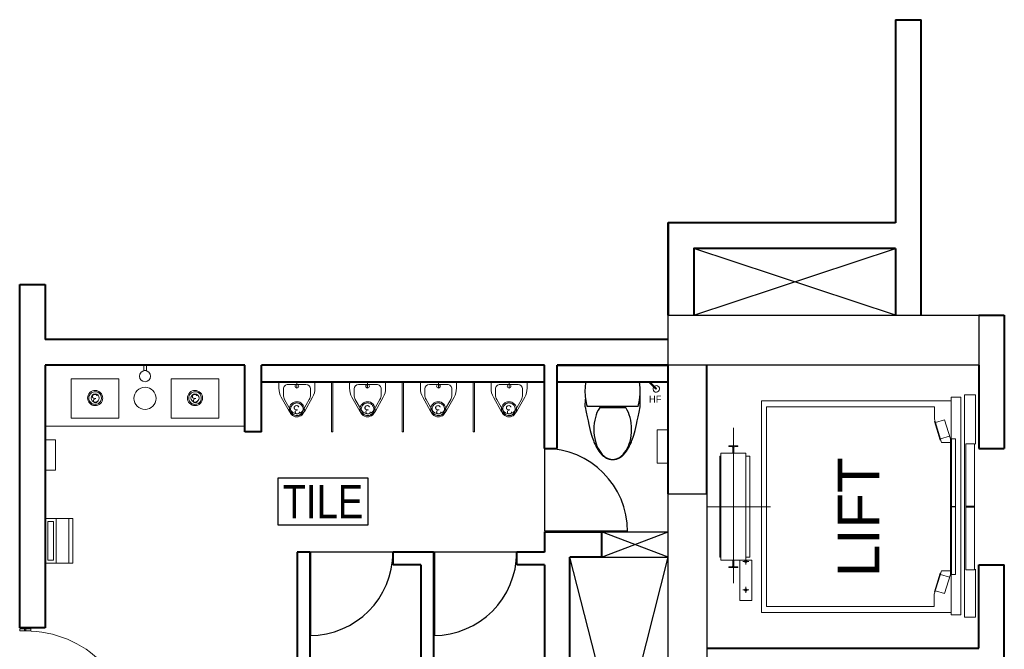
# Model space of a CAD drawing. Header units: inches. Extents: x 371717 to 373017, y 1317902 to 1318657.
# Tile 7 of 10: x 372168 to 372488, y 1318453 to 1318657. Entities that reach past the tile are written whole.
import ezdxf

# ---------------------------------------------------------------- set-up
doc = ezdxf.new("R2010")
doc.units = ezdxf.units.IN
doc.header["$LTSCALE"] = 35
doc.header["$MEASUREMENT"] = 0
for name, color, linetype in [('A-COLS', 4, 'Continuous'), ('A-DOOR', 7, 'Continuous'), ('A-FIXT', 1, 'Continuous'), ('A-HATCH', 8, 'Continuous'), ('A-SHAFT', 1, 'Continuous'), ('A-TEXT-600', 7, 'Continuous'), ('I-Flor-Text', 200, 'Continuous')]:
    doc.layers.add(name, color=color, linetype=linetype)
for name, color, linetype, lineweight in [('A-LIFT', 154, 'Continuous', 9), ('A-WALL', 7, 'Continuous', 40), ('ACCES', 230, 'Continuous', 20), ('I-CEIL-light', 150, 'Continuous', 0), ('I-Door', 30, 'Continuous', 15), ('I-Furn-Modl', 1, 'Continuous', 5), ('I-Graphics', 62, 'Continuous', 15), ('P-Fixt', 6, 'Continuous', 15), ('SANITARY-FIXTURE', 6, 'Continuous', 18)]:
    doc.layers.add(name, color=color, linetype=linetype, lineweight=lineweight)
doc.styles.add('AR350', font='arial.ttf', dxfattribs={"width": 0.9})
doc.styles.add('Style-Arial', font='arial.ttf')

# ---------------------------------------------------------------- blocks, each defined once
blk = doc.blocks.new('DOOR')
for p, q in [((-0.0099999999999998, 0), (-0.0099999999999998, 0.9999499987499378)), ((0, 0), (0, 1))]:
    blk.add_line(p, q)
blk.add_arc((0, 0), 1, 90, 180)
blk = doc.blocks.new('SD')
at = {"layer": 'I-Graphics', "elevation": -2.386529e-10}
blk.add_lwpolyline([(23809118.34124341, -485641.6898942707), (23809118.34124341, -485616.6898942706), (23809068.34124341, -485616.6898942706), (23809068.34124341, -485641.6898942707)], close=True, dxfattribs=at)
at = {"layer": 'I-Graphics'}
blk.add_circle((23809168.34124341, -485629.1898942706), 50, dxfattribs=at)
blk = doc.blocks.new('A$C57E23FEF')
at = {"layer": 'P-Fixt'}
for p, q in [((165.8397434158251, 303.8608960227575), (41.17680237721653, 233.1807829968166)), ((145.7769436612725, 273.8057829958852), (49.19149918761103, 219.0447603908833)), ((239.6877864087, 284.3756699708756), (185.8504276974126, 284.3756699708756)), ((292.500286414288, 325.0006699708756), (245.9867114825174, 325.0006699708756)), ((304.6877864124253, 312.8131699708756), (304.6877864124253, 12.1881699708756)), ((280.3127864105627, 81.2506699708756), (280.3127864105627, 243.7506699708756)), ((165.8397434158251, 21.1404439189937), (41.17680237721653, 91.82055694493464)), ((145.7769436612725, 51.19555694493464), (49.19149918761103, 105.9565795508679)), ((304.6877864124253, 162.5006699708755), (247.8127864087, 162.5006699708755)), ((239.6877864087, 40.6256699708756), (185.8504276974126, 40.62566996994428)), ((292.500286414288, 0.0006699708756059), (245.9867114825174, 0.0006699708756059))]:
    blk.add_line(p, q, dxfattribs=at)
blk.add_circle((264.0627864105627, 162.5006699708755), 16.25, dxfattribs=at)
for centre, radius, start, end in [((185.8504276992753, 203.1256699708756), 81.25, 90.00000000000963, 119.5519238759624), ((245.9867114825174, 162.5006699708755), 162.5, 90.0000000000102, 119.5519238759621), ((239.6877864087, 243.7506699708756), 40.625, 6.0119e-12, 90.0000000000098), ((292.5002864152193, 312.8131699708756), 12.1875, 1.01593e-11, 90.00000000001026), ((81.25028641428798, 162.5006699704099), 81.25, 119.5519238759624, 240.448076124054), ((81.25028641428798, 162.5006699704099), 65, 119.5519238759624, 240.448076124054), ((185.8504276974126, 121.8756699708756), 81.25, 240.448076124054, 270.00000000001), ((245.9867114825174, 162.5006699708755), 162.5, 240.448076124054, 270.00000000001), ((239.6877864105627, 81.2506699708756), 40.625, 270.0000000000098, 5.9101e-12), ((292.5002864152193, 12.18816997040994), 12.1875, 270.0000000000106, 1.01593e-11)]:
    blk.add_arc(centre, radius, start, end, dxfattribs=at)
blk = doc.blocks.new('P-LEV-3$0$P-WCEUR1')
at = {"color": 0, "linetype": 'ByBlock'}
for p, q in [((1.000000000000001, 9.8125), (0.9999999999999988, -9.8125)), ((10.102504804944, 10.051879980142), (5.861767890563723, 10.02653919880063)), ((10, 9.312499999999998), (10, -9.3125)), ((10.411715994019, -4.745107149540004), (10.411715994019, 4.745107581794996))]:
    blk.add_line(p, q, dxfattribs=at)
for points in [[(10, 9.312499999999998), (7.736958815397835, 9.819166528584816), (5.543394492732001, 10.06174731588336), (3.230066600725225, 10.06174731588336), (1.000000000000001, 9.8125)], [(10.10250480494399, -10.051879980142), (12.038029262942, -9.646108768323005), (13.739694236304, -9.287166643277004), (15.231183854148, -8.967937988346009), (16.53618224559, -8.681307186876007), (17.678373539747, -8.420158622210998), (18.681441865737, -8.177376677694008), (19.569071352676, -7.945845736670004), (20.364946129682, -7.718450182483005), (20.364946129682, -7.718450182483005), (21.089562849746, -7.489581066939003), (21.750668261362, -7.259656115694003), (22.352821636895, -7.030599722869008), (22.900582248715, -6.804336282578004), (23.398509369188, -6.582790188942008), (23.851162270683, -6.367885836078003), (24.263100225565, -6.161547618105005), (24.638882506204, -5.965699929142), (24.638882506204, -5.965699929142), (24.982995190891, -5.781400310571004), (25.299631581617, -5.606238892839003), (25.59291178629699, -5.436938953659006), (25.86695591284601, -5.270223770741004), (26.125884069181, -5.102816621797), (26.37381636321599, -4.93144078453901), (26.614872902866, -4.752819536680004), (26.853173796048, -4.563676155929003), (26.853173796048, -4.563676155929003), (27.09172082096, -4.361339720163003), (27.329042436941, -4.145562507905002), (27.56254877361, -3.916702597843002), (27.789649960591, -3.675118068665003), (28.00775612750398, -3.421166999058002), (28.214277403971, -3.155207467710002), (28.406623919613, -2.877597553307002), (28.582205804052, -2.588695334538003), (28.582205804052, -2.588695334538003), (28.738804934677, -2.289027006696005), (28.87569017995, -1.979791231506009), (28.992502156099, -1.662354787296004), (29.088881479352, -1.338084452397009), (29.16446876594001, -1.008347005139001), (29.21890463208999, -0.6745092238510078), (29.251829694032, -0.3379378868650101), (29.262884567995, 2.274909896e-07), (29.262884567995, 2.274909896e-07), (29.25182966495, 0.3379383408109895), (29.21890457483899, 0.6745096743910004), (29.16446868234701, 1.008347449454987), (29.088881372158, 1.338084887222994), (28.992502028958, 1.662355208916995), (28.875690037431, 1.979791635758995), (28.738804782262, 2.289027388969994), (28.582205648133, 2.588695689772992), (28.582205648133, 2.588695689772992), (28.40662376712, 2.877597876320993), (28.214277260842, 3.155207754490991), (28.007755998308, 3.421167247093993), (27.789649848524, 3.675118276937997), (27.562548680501, 3.916702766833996), (27.32904236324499, 4.145562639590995), (27.091720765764, 4.361339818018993), (26.853173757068, 4.563676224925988), (26.853173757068, 4.563676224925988), (26.614872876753, 4.752819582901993), (26.373816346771, 4.931440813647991), (26.12588405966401, 5.102816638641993), (25.866955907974, 5.270223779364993), (25.592911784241, 5.436938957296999), (25.29963158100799, 5.606238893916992), (24.982995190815, 5.781400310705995), (24.638882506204, 5.965699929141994), (24.638882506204, 5.965699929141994), (24.263100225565, 6.161547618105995), (23.851162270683, 6.367885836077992), (23.398509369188, 6.582790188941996), (22.900582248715, 6.804336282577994), (22.352821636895, 7.030599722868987), (21.750668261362, 7.259656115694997), (21.089562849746, 7.489581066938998), (20.364946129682, 7.718450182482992), (20.364946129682, 7.718450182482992), (19.569071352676, 7.945845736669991), (18.681441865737, 8.177376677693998), (17.678373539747, 8.420158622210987), (16.53618224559, 8.681307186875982), (15.231183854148, 8.967937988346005), (13.739694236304, 9.287166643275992), (12.038029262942, 9.646108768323), (10.102504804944, 10.051879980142)], [(10.10250480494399, -10.051879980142), (7.333291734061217, -9.880597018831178)]]:
    blk.add_lwpolyline(points, dxfattribs=at)
for points in [[(29.24999999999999, 2.161269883e-07, 0.1468554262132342), (28.517900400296, 2.438829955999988, 0.1071476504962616), (26.046929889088, 4.854407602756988, 0.076697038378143), (22.683016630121, 6.306432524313, 0.0636842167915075), (18.31403458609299, 6.865168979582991, 0.0636842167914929), (13.945052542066, 6.306432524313, 0.0766970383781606), (10.581139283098, 4.854407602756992, 0.0061810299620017), (10.411715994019, 4.745107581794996)], [(10.411715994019, -4.745107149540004, 0.0061810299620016), (10.581139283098, -4.854407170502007, 0.0766970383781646), (13.945052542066, -6.306432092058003, 0.0636842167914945), (18.31403458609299, -6.865168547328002, 0.0636842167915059), (22.683016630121, -6.306432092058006, 0.076697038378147), (26.046929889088, -4.854407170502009, 0.1071476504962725), (28.517900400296, -2.438829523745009, 0.1468554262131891), (29.24999999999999, 2.161269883e-07)]]:
    blk.add_lwpolyline(points, format="xyb", dxfattribs=at)
for radius, start, end in [(20.59268564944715, 260.5376777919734, 277.7399463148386), (20.59268564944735, 277.739946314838, 285.8219824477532)]:
    blk.add_arc((4.385416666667, 10.5), radius, start, end, dxfattribs=at)
blk = doc.blocks.new('D3 - LAM')
h = blk.add_hatch()
h.set_pattern_fill('ANSI31', color=256, scale=100, style=0)
h.set_pattern_definition([(45, (67656.76132512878, 125934.1515824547), (-8.838834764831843, 8.838834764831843), [])])
h.paths.add_polyline_path([(67766.98809023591, 126416.6872994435), (67729.94494428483, 126422.3054358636), (67656.76132512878, 125939.7697188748), (67693.80447107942, 125934.1515824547)])
for p, q in [((67620.16951555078, 125698.5018603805, 2.36761512e-08), (67766.5367538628, 126663.5732943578, 2.36761512e-08)), ((67657.2126615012, 125692.8837239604, 2.36761512e-08), (67803.57989981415, 126657.9551579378, 2.36761512e-08)), ((67766.5367538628, 126663.5732943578, 2.36761512e-08), (67803.57989981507, 126657.9551579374, 2.36761512e-08)), ((67692.39909980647, 126606.420021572, 2.36761512e-08), (67674.22435348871, 126486.5849499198, 2.36761512e-08)), ((67690.86403007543, 126484.0612988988, 2.36761512e-08), (67709.03877639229, 126603.8963705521, 2.36761512e-08)), ((67750.36493800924, 126607.6010779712, 2.36761512e-08), (67720.26542964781, 126612.1661099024, 2.36761512e-08)), ((67722.78908066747, 126628.8057864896, 2.36761512e-08), (67752.88858902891, 126624.2407545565, 2.36761512e-08)), ((67747.59940554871, 126608.0205115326, 2.36761512e-08), (67750.12305656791, 126624.6601881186, 2.36761512e-08)), ((67802.42820507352, 126599.7049198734, 2.36761512e-08), (67832.52771343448, 126595.13988794, 2.36761512e-08)), ((67835.05136445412, 126611.7795645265, 2.36761512e-08), (67804.95185609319, 126616.3445964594, 2.36761512e-08)), ((67805.19373753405, 126599.285486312, 2.36761512e-08), (67807.71738855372, 126615.925162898, 2.36761512e-08)), ((67822.622706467, 126464.0781630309, 2.36761512e-08), (67840.79745278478, 126583.9132346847, 2.36761512e-08)), ((67857.43712937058, 126581.3895836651, 2.36761512e-08), (67839.26238305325, 126461.5545120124, 2.36761512e-08)), ((67690.86403007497, 126484.0612988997, 2.36761512e-08), (67674.22435348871, 126486.5849499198, 2.36761512e-08)), ((67766.98809023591, 126416.6872994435, 2.36761512e-08), (67729.94494428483, 126422.3054358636, 2.36761512e-08)), ((67822.622706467, 126464.0781630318, 2.36761512e-08), (67839.26238305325, 126461.5545120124, 2.36761512e-08)), ((67693.80447107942, 125934.1515824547, 2.36761512e-08), (67656.76132512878, 125939.7697188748, 2.36761512e-08)), ((67589.86372985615, 125738.1882772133, 2.36761512e-08), (67589.86372985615, 125638.188277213, 2.36761512e-08)), ((67619.86372985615, 125713.188277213, 2.36761512e-08), (67619.86372985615, 125675.1882772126, 2.36761512e-08)), ((67620.16951555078, 125698.5018603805, 2.36761512e-08), (67657.2126615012, 125692.8837239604, 2.36761512e-08)), ((68639.86372985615, 125738.1882772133, 2.36761512e-08), (68639.86372985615, 125638.188277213, 2.36761512e-08))]:
    blk.add_line(p, q)
at = {"elevation": 2.36761512e-08}
for points in [[(67747.93826616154, 126591.6008329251), (67755.33055092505, 126640.3418144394), (67762.84061148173, 126639.2028036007), (67755.44832671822, 126590.4618220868)], [(67800.00153322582, 126583.704674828), (67807.39381798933, 126632.4456563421), (67799.88375743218, 126633.5846671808), (67792.49147266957, 126584.8436856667)], [(67589.86372985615, 125726.0848001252), (67601.86372985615, 125726.0848001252), (67601.86372985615, 125647.3494424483), (67589.86372985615, 125647.3494424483)], [(68639.86372985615, 125726.0848001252), (68627.86372985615, 125726.0848001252), (68627.86372985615, 125647.3494424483), (68639.86372985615, 125647.3494424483)]]:
    blk.add_lwpolyline(points, close=True, dxfattribs=at)
for points in [[(67601.86372985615, 125738.188277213), (67619.86372985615, 125738.188277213), (67619.86372985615, 125638.188277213), (67601.86372985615, 125638.188277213), (67601.86372985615, 125682.188277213), (67611.86372985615, 125682.188277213), (67611.86372985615, 125694.188277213), (67601.86372985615, 125694.188277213), (67601.86372985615, 125738.188277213)], [(68627.86372985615, 125738.188277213), (68609.86372985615, 125738.188277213), (68609.86372985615, 125638.188277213), (68627.86372985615, 125638.188277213), (68627.86372985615, 125682.188277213), (68617.86372985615, 125682.188277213), (68617.86372985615, 125694.188277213), (68627.86372985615, 125694.188277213), (68627.86372985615, 125738.188277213)]]:
    blk.add_lwpolyline(points, dxfattribs=at)
for centre, radius, start, end in [((67636.52935492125, 125694.188277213, 2.36761512e-08), 973.3343749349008, 0, 90.37747102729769), ((67718.78697269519, 126602.4179135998, 2.36761512e-08), 26.68963663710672, 81.3349277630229, 171.3759776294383), ((67718.78697269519, 126602.4179135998, 2.36761512e-08), 9.859673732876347, 81.3759776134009, 171.3759776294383), ((67831.04925648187, 126585.3916916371, 2.36761512e-08), 9.859673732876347, 351.3759776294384, 81.3759776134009), ((67831.04925648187, 126585.3916916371, 2.36761512e-08), 26.68963663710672, 351.3759776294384, 81.41702740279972)]:
    blk.add_arc(centre, radius, start, end)
blk = doc.blocks.new('3W-LED')
at = {"extrusion": (-6.119913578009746e-06, -1.097877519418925e-16, 0.9999999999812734)}
blk.add_ellipse((0.0001543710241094, 0.0038226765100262, -4.997930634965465), major_axis=(21.16902794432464, 21.25728710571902, 0.0001295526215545), ratio=0.999999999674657, start_param=3.139520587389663, end_param=9.422705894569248, dxfattribs=at)
blk.add_open_spline([(-17.67736977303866, -17.67399221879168, -4.998038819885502), (-16.64005430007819, -18.7112906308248, -4.998032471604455), (-15.5112189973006, -19.65703455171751, -4.998025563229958), (-12.2838565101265, -21.90959290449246, -4.998005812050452), (-10.04888725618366, -23.02032699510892, -4.997992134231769), (-5.351445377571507, -24.54113782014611, -4.997963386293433), (-2.889573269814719, -24.951020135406, -4.997948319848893), (2.047217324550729, -25.03423313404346, -4.997918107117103), (4.521504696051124, -24.7075531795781, -4.997902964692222), (9.26753217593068, -23.34591852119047, -4.997873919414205), (11.53866555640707, -22.31113788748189, -4.997860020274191), (15.6804380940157, -19.62328632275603, -4.997834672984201), (17.55054777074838, -17.9705590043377, -4.997823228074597), (20.72721850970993, -14.19066630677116, -4.997803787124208), (22.03337346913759, -12.06398414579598, -4.997795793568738), (23.96817886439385, -7.521368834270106, -4.997783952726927), (24.59658195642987, -5.106016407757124, -4.997780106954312), (25.12095445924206, -0.1964482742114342, -4.997776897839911), (25.01685683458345, 2.297139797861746, -4.997777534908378), (24.08511113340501, 7.145920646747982, -4.997783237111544), (23.25758217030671, 9.500493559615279, -4.997788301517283), (20.95089546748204, 13.86604303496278, -4.997802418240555), (19.47203261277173, 15.87646150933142, -4.997811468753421), (15.99137216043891, 19.37843646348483, -4.997832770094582), (13.99001952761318, 20.86954525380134, -4.997845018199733), (9.638633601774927, 23.20284041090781, -4.997871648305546), (7.2891565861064, 24.04472849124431, -4.997886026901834), (2.446154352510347, 25.00605837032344, -4.997915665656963), (-0.0467517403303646, 25.1253772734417, -4.997930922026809), (-4.959429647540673, 24.63098718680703, -4.997960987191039), (-7.378573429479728, 24.0173413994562, -4.997975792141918), (-11.93291596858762, 22.11030447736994, -4.998003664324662), (-14.06753250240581, 20.81715713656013, -4.998016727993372), (-17.86674816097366, 17.6636216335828, -4.998039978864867), (-19.53086159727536, 15.80363661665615, -4.998050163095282), (-22.24394836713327, 11.67835044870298, -4.998066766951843), (-23.29257486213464, 9.413576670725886, -4.998073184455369), (-24.6831583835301, 4.675950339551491, -4.998081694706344), (-25.02493763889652, 2.203703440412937, -4.998083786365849), (-24.97186502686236, -2.733503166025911, -4.998083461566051), (-24.57701994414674, -5.197831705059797, -4.998081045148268), (-23.08491508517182, -9.904470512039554, -4.998071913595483), (-21.98784605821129, -12.14617908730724, -4.998065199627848), (-19.72609245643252, -15.42924135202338, -4.99805135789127), (-18.75075641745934, -16.60062322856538, -4.998045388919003), (-17.67736977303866, -17.67399221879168, -4.998038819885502)], degree=3, knots=[3.139520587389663, 3.139520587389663, 3.139520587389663, 3.139520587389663, 3.315557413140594, 3.315557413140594, 3.611806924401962, 3.611806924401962, 3.908056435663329, 3.908056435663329, 4.204305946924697, 4.204305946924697, 4.500555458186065, 4.500555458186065, 4.796804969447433, 4.796804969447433, 5.0930544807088, 5.0930544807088, 5.389303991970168, 5.389303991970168, 5.685553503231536, 5.685553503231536, 5.981803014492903, 5.981803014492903, 6.278052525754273, 6.278052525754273, 6.57430203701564, 6.57430203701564, 6.870551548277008, 6.870551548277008, 7.166801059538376, 7.166801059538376, 7.463050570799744, 7.463050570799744, 7.759300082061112, 7.759300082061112, 8.05554959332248, 8.05554959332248, 8.351799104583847, 8.351799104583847, 8.648048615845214, 8.648048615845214, 8.944298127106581, 8.944298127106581, 9.240547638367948, 9.240547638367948, 9.422705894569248, 9.422705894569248, 9.422705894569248, 9.422705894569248])
at = {"ltscale": 10, "insert": (-13.10377881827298, 20.01351384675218, -5.212186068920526), "char_height": 36, "width": 21797.75876236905, "attachment_point": 1}
blk.add_mtext('3', dxfattribs=at)
blk = doc.blocks.new('HD')
at = {"layer": 'P-Fixt'}
blk.add_line((0, -100), (400, -100), dxfattribs=at)
for points in [[(0, -250), (400, -250), (400, 0), (0, 0)], [(25, -75), (375, -75), (375, -25), (25, -25)], [(0, -250), (400, -250), (400, -212.8296152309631), (0, -212.8296152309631)]]:
    blk.add_lwpolyline(points, close=True, dxfattribs=at)
blk = doc.blocks.new('HF')
for points in [[(3.379131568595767, -3.379131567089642), (-3.691936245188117, 3.691936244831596), (-65.21022620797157, -57.82635371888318)], [(-3.691936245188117, 3.691936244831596), (3.379131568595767, -3.379131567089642), (-58.13915839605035, -64.89742153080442)]]:
    blk.add_lwpolyline(points)
blk.add_arc((-0.156402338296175, 0.1564023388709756), 29.61280304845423, 234.7207233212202, 215.2792767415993)

msp = doc.modelspace()

# ---------------------------------------------------------------- linework, layer by layer
at = {"layer": 'A-COLS', "elevation": -0.05763118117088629}
for points in [[(372378.6209392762, 1318561.599999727), (372479.4209392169, 1318561.599999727), (372479.4209392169, 1318545.399999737), (372378.6209392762, 1318545.399999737)], [(372378.6209396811, 1318395.279999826), (372378.6209396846, 1318503.639999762), (372391.2209396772, 1318503.639999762), (372391.2209396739, 1318395.279999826)]]:
    msp.add_lwpolyline(points, close=True, dxfattribs=at)
at = {"layer": 'A-HATCH'}
for p, q in [((372338.4809393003, 1318518.399999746, -0.05592274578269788), (372338.4809393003, 1318491.669999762, -0.05592274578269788)), ((372357.0209392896, 1318491.399999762, -0.05592274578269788), (372378.6209396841, 1318491.399999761, -0.05763118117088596)), ((372289.3409393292, 1318484.739999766, -0.0568141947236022), (372262.3409393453, 1318484.739999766, -0.05592274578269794)), ((372329.4809393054, 1318484.739999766, -0.0568141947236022), (372302.4809393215, 1318484.739999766, -0.0568141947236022)), ((372357.0209396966, 1318483.120001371, -0.05592274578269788), (372378.6209392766, 1318483.119999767, -0.05592274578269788))]:
    msp.add_line(p, q, dxfattribs=at)
at = {"layer": 'A-LIFT'}
for p, q in [((372399.7894946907, 1318525.113622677, -0.05592274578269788), (372399.7894943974, 1318474.692430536, -0.05592274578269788)), ((372470.5770862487, 1318521.473875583, -0.05592274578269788), (372470.5770860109, 1318477.526124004, -0.05592274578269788)), ((372411.8291497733, 1318499.500000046, -0.05592274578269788), (372391.4509741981, 1318499.500000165, -0.05592274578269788)), ((372402.858772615, 1318481.769807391, -0.05592274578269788), (372404.8144346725, 1318481.769807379, -0.05592274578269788)), ((372403.8366036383, 1318480.791976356, -0.05592274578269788), (372403.8366036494, 1318482.747638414, -0.05592274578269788)), ((372402.8587725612, 1318472.519272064, -0.05592274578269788), (372404.8144346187, 1318472.519272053, -0.05592274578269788)), ((372403.8366035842, 1318471.54144103, -0.05592274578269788), (372403.8366035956, 1318473.497103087, -0.05592274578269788))]:
    msp.add_line(p, q, dxfattribs=at)
at = {"layer": 'A-LIFT', "elevation": -0.05681419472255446}
for points in [[(372473.5835099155, 1318464.401926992), (372470.4229107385, 1318464.401926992), (372470.4229107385, 1318534.983511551), (372473.5835099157, 1318534.983511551)], [(372471.8875785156, 1318477.526123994), (372470.2160875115, 1318477.526123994), (372470.2160875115, 1318521.473875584), (372471.8875785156, 1318521.473875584)], [(372478.0334237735, 1318479.071734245), (372475.1638100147, 1318479.071734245), (372475.1638100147, 1318519.928265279), (372478.0334237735, 1318519.92826528)], [(372395.7423852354, 1318482.155246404), (372395.7423854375, 1318516.844753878), (372403.836603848, 1318516.844753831), (372403.8366036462, 1318482.155246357)], [(372471.8875786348, 1318499.596359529), (372470.5770861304, 1318499.596359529), (372470.5770861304, 1318499.596359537), (372471.8875786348, 1318499.596359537)], [(372470.5770861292, 1318499.403640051), (372471.8875775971, 1318499.40364005), (372471.8875775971, 1318499.403640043), (372470.5770861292, 1318499.403640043)], [(372475.1638100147, 1318499.615631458), (372478.0334238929, 1318499.615631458), (372478.0334238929, 1318499.61563145), (372475.1638100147, 1318499.61563145)], [(372478.0334237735, 1318499.384368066), (372475.163809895, 1318499.384368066), (372475.163809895, 1318499.384368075), (372478.0334237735, 1318499.384368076)], [(372401.9094087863, 1318482.155246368), (372401.9094087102, 1318469.050321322), (372405.7637984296, 1318469.0503213), (372405.7637985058, 1318482.155246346)]]:
    msp.add_lwpolyline(points, close=True, dxfattribs=at)
for points in [[(372478.3803190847, 1318519.735545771), (372478.3803191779, 1318535.731263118), (372474.7398272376, 1318535.731263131), (372474.739826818, 1318463.654175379), (372478.3803187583, 1318463.654175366), (372478.3803187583, 1318479.264453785)], [(372470.4229103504, 1318465.172804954), (372408.887578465, 1318465.172805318), (372408.8875788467, 1318533.827194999), (372470.4229107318, 1318533.827194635)], [(372470.2160875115, 1318478.663168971), (372467.3393976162, 1318478.663168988), (372464.9126980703, 1318471.143543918), (372464.9126980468, 1318467.099999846), (372410.583509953, 1318467.100000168), (372410.5835092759, 1318531.90000013), (372465.0267641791, 1318531.899999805), (372465.0267641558, 1318527.892322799), (372467.3393988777, 1318520.336830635), (372470.2160875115, 1318520.336830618)], [(372467.1137760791, 1318521.073951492), (372466.929495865, 1318521.017545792), (372465.0681077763, 1318527.098792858), (372465.2523879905, 1318527.155198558)], [(372470.2160875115, 1318521.473875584), (372468.3136817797, 1318527.689129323), (372465.3651993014, 1318526.786638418)], [(372467.0009646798, 1318521.44251192), (372469.9494481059, 1318522.345003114)], [(372395.742385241, 1318483.118843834), (372395.3569462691, 1318483.118843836), (372395.3569464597, 1318515.881156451), (372395.7423854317, 1318515.881156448)], [(372403.8366036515, 1318483.118843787), (372405.1085522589, 1318483.118843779), (372405.1085524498, 1318515.881156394), (372403.8366038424, 1318515.881156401)], [(372467.1137760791, 1318477.926048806), (372466.929495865, 1318477.982454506), (372465.0681077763, 1318471.90120744), (372465.2523879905, 1318471.84480174)], [(372470.2160875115, 1318477.526124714), (372468.3136817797, 1318471.310870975), (372465.3651993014, 1318472.21336188)], [(372467.0009646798, 1318477.557488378), (372469.9494481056, 1318476.654997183)]]:
    msp.add_lwpolyline(points, dxfattribs=at)
for points in [[(372398.3499606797, 1318519.234469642), (372401.2407529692, 1318519.234469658), (372401.2407529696, 1318519.140633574, -0.3851348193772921), (372401.1193563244, 1318519.006407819), (372400.1017181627, 1318518.893447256, 0.3821926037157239), (372399.9302604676, 1318518.701904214), (372399.9302604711, 1318518.106996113, 0.1316524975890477), (372399.9354243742, 1318518.087724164), (372399.9829124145, 1318518.005472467, -0.131652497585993), (372399.9880763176, 1318517.986200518), (372399.9880763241, 1318516.878755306, -0.4142135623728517), (372399.9495324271, 1318516.840211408), (372399.6411812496, 1318516.840211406, -0.4142135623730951), (372399.602637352, 1318516.878755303), (372399.6026373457, 1318517.986200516, -0.1316524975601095), (372399.6078012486, 1318518.005472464), (372399.6552892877, 1318518.087724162, 0.1316524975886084), (372399.6604531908, 1318518.106996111), (372399.6604531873, 1318518.701904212, 0.3821926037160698), (372399.4889954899, 1318518.893447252), (372398.4713573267, 1318519.006407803, -0.3792561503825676), (372398.3499606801, 1318519.140633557)], [(372398.3499606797, 1318479.76553045), (372401.2407529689, 1318479.765530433), (372401.2407529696, 1318479.859366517, 0.3851348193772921), (372401.1193563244, 1318479.993592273), (372400.1017181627, 1318480.106552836, -0.3821926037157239), (372399.9302604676, 1318480.298095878), (372399.9302604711, 1318480.893003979, -0.1316524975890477), (372399.9354243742, 1318480.912275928), (372399.9829124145, 1318480.994527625, 0.131652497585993), (372399.9880763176, 1318481.013799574), (372399.9880763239, 1318482.121244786, 0.4142135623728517), (372399.9495324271, 1318482.159788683), (372399.6411812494, 1318482.159788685, 0.4142135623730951), (372399.6026373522, 1318482.121244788), (372399.6026373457, 1318481.013799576, 0.1316524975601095), (372399.6078012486, 1318480.994527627), (372399.6552892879, 1318480.912275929, -0.1316524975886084), (372399.6604531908, 1318480.893003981), (372399.6604531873, 1318480.298095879, -0.3821926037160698), (372399.4889954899, 1318480.106552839), (372398.471357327, 1318479.993592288, 0.3792561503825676), (372398.3499606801, 1318479.859366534)]]:
    msp.add_lwpolyline(points, format="xyb", close=True, dxfattribs=at)
at = {"layer": 'A-LIFT'}
for centre, radius in [((372403.8366036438, 1318481.769807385, -0.05681419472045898), 0.4002062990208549), ((372403.8366035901, 1318472.519272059, -0.05681419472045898), 0.400206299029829)]:
    msp.add_circle(centre, radius, dxfattribs=at)
at = {"layer": 'A-SHAFT'}
for p, q in [((372452.4209392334, 1318561.599999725, -0.05592274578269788), (372386.900939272, 1318583.199999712, -0.05592274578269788)), ((372386.900939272, 1318561.599999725, -0.05592274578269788), (372452.4209392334, 1318583.199999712, -0.05592274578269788)), ((372378.6209396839, 1318483.120001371, -0.05592274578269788), (372357.0209392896, 1318491.399999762, -0.05592274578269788)), ((372357.0209396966, 1318483.120001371, -0.05592274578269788), (372378.6209396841, 1318491.399999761, -0.05763118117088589)), ((372346.7609392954, 1318357.65999984, -0.05592274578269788), (372378.6209392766, 1318483.119999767, -0.05592274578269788)), ((372378.6209392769, 1318357.65999984, -0.05592274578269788), (372346.7609392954, 1318483.119999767, -0.05592274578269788))]:
    msp.add_line(p, q, dxfattribs=at)
at = {"layer": 'A-WALL'}
for p, q in [((372452.4209392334, 1318657.359999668, -0.05592274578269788), (372452.4209392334, 1318591.479999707, -0.05592274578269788)), ((372452.4209392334, 1318657.359999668, -0.05592274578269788), (372460.7009392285, 1318657.359999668, -0.05592274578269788)), ((372460.7009392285, 1318561.599999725, -0.05592274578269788), (372460.7009392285, 1318657.359999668, -0.05592274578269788)), ((372378.6209391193, 1318561.599999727, -0.05592274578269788), (372378.6209391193, 1318591.479999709, -0.05592274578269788)), ((372452.4209392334, 1318583.199999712, -0.05592274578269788), (372452.4209392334, 1318561.599999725, -0.05592274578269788)), ((372168.2009392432, 1318460.25999978, -0.05592274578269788), (372168.2009392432, 1318571.499999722, -0.05592274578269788)), ((372168.2009392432, 1318571.499999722, -0.05592274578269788), (372176.4809390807, 1318571.499999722, -0.05592274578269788)), ((372176.4809390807, 1318571.499999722, -0.05592274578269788), (372176.4809390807, 1318553.679999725, -0.05592274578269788)), ((372479.4209392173, 1318561.599999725, -0.05592274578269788), (372487.7009392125, 1318561.599999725, -0.05592274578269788)), ((372487.7009392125, 1318561.599999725, -0.05592274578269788), (372487.7009392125, 1318518.400000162, -0.05592274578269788)), ((372378.6209392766, 1318553.679999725, -0.05592274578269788), (372176.4809392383, 1318553.679999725, -0.05592274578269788)), ((372241.2809392, 1318545.399999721, -0.05599040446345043), (372176.4809392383, 1318545.39999973, -0.05592274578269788)), ((372176.4809392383, 1318545.39999973, -0.05592274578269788), (372176.4809392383, 1318460.25999978, -0.05592274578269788)), ((372241.2809392, 1318523.807772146, -0.0563532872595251), (372241.2809392, 1318545.399999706, -0.0543447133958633)), ((372338.4809393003, 1318545.399999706, -0.05609189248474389), (372246.6809391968, 1318545.39999972, -0.05599604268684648)), ((372246.6809391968, 1318523.807772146, -0.0563532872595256), (372246.6809391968, 1318545.399999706, -0.0543447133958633)), ((372338.4809393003, 1318518.399999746, -0.05600731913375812), (372338.4809393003, 1318545.399999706, -0.05609189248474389)), ((372378.6209392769, 1318545.39999973, -0.05592274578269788), (372342.6209392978, 1318545.39999973, -0.05592274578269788)), ((372342.6209392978, 1318545.399999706, -0.05609189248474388), (372378.6209392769, 1318545.399999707, -0.05609189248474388)), ((372342.6209392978, 1318518.399999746, -0.05600731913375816), (372342.6209392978, 1318545.399999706, -0.05609189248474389)), ((372378.6209392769, 1318503.639999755, -0.05592274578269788), (372378.6209392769, 1318545.39999973, -0.05592274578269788)), ((372391.2209392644, 1318503.639999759, -0.05592274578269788), (372391.2209392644, 1318545.399999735, -0.05592274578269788)), ((372479.4209392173, 1318545.399999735, -0.05592274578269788), (372479.4209392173, 1318518.400000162, -0.05592274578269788)), ((372246.6809391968, 1318539.999999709, -0.05609189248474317), (372338.4809393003, 1318539.99999971, -0.05609189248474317)), ((372342.6209392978, 1318539.99999971, -0.05609189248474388), (372378.6209392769, 1318539.99999971, -0.05609189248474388)), ((372246.6809391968, 1318523.807772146, -0.05592274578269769), (372241.2809392, 1318523.807772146, -0.05592274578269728)), ((372338.4809393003, 1318518.399999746, -0.05592274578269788), (372342.6209392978, 1318518.399999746, -0.05592274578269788)), ((372479.4209392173, 1318518.400000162, -0.05592274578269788), (372487.7009392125, 1318518.400000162, -0.05592274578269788)), ((372338.4809393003, 1318491.399999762, -0.05592274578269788), (372338.4809393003, 1318484.739999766, -0.05592274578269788)), ((372338.4809393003, 1318491.399999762, -0.05592274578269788), (372357.0209392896, 1318491.399999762, -0.05592274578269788)), ((372357.0209392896, 1318491.399999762, -0.05592274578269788), (372357.0209396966, 1318483.120001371, -0.05592274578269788)), ((372258.2009393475, 1318484.739999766, -0.05592274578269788), (372258.2009393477, 1318422.459999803, -0.05592274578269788)), ((372262.3409393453, 1318484.739999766, -0.05592274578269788), (372258.2009393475, 1318484.739999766, -0.05592274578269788)), ((372262.3409393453, 1318484.739999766, -0.05592274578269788), (372262.3409393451, 1318422.459999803, -0.05592274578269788)), ((372289.3409393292, 1318480.599999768, -0.05592274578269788), (372289.3409393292, 1318484.739999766, -0.05592274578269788)), ((372302.4809393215, 1318484.739999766, -0.05592274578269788), (372289.3409393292, 1318484.739999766, -0.05592274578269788)), ((372302.4809393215, 1318484.739999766, -0.05592274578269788), (372302.4809393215, 1318422.459999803, -0.05592274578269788)), ((372338.4809393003, 1318484.739999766, -0.05592274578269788), (372329.4809393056, 1318484.739999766, -0.05592274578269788)), ((372329.4809393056, 1318480.599999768, -0.05592274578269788), (372329.4809393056, 1318484.739999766, -0.05592274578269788)), ((372357.0209396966, 1318483.120001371, -0.05592274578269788), (372346.7609392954, 1318483.119999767, -0.05592274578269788)), ((372346.7609392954, 1318357.65999984, -0.05592274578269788), (372346.7609392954, 1318483.119999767, -0.05592274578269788)), ((372262.3409393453, 1318480.599999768, -0.05592274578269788), (372262.3409393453, 1318480.599999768, -0.05592274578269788)), ((372298.3409393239, 1318480.599999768, -0.05592274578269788), (372289.3409393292, 1318480.599999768, -0.05592274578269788)), ((372298.3409393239, 1318480.599999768, -0.05592274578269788), (372298.3409393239, 1318422.459999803, -0.05592274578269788)), ((372338.4809393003, 1318480.599999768, -0.05592274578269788), (372329.4809393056, 1318480.599999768, -0.05592274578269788)), ((372338.4809393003, 1318480.599999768, -0.05592274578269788), (372338.4809393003, 1318422.459999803, -0.05592274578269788)), ((372479.4209392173, 1318453.59999979, -0.05592274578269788), (372479.4209392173, 1318480.600000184, -0.05592274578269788)), ((372479.4209392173, 1318480.600000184, -0.05592274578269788), (372487.7009392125, 1318480.600000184, -0.05592274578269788)), ((372487.7009392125, 1318418.320000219, -0.05592274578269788), (372487.7009392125, 1318480.600000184, -0.05592274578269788)), ((372176.4809392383, 1318460.25999978, -0.05592274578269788), (372168.2009392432, 1318460.25999978, -0.05592274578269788)), ((372391.2209392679, 1318453.59999979, -0.05592274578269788), (372479.4209392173, 1318453.59999979, -0.05592274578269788))]:
    msp.add_line(p, q, dxfattribs=at)
at = {"layer": 'A-WALL', "elevation": -0.05681419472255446}
for points in [[(372452.4209392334, 1318591.479999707), (372378.6209392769, 1318591.479999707), (372378.6209392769, 1318561.599999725)], [(372452.4209392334, 1318583.199999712), (372386.900939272, 1318583.199999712), (372386.900939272, 1318561.599999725)]]:
    msp.add_lwpolyline(points, dxfattribs=at)
at = {"layer": 'I-Flor-Text', "color": 21, "elevation": -0.05596148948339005}
msp.add_lwpolyline([(372252.0809393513, 1318508.859999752), (372281.1952413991, 1318508.859999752), (372281.1952413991, 1318493.505999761), (372252.0809393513, 1318493.505999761)], close=True, dxfattribs=at)
at = {"layer": 'P-Fixt', "color": 31}
for p, q in [((372375.0209392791, 1318524.450332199, -0.05607497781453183), (372378.6209392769, 1318524.450332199, -0.05607497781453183)), ((372375.0209392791, 1318524.450332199, -0.05607497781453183), (372375.0209392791, 1318513.650332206, -0.05607497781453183)), ((372378.6209392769, 1318524.450332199, -0.05607497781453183), (372378.6209392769, 1318513.650332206, -0.05607497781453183)), ((372378.6209392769, 1318513.650332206, -0.05607497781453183), (372375.0209392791, 1318513.650332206, -0.05607497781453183))]:
    msp.add_line(p, q, dxfattribs=at)
at = {"layer": 'P-Fixt'}
for points, elevation in [([(372269.8469392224, 1318523.807772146), (372269.8469392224, 1318540.007772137), (372269.4149392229, 1318540.007772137), (372269.4149392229, 1318523.807772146)], -0.05594812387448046), ([(372292.3649392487, 1318523.807772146), (372292.3649392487, 1318540.007772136), (372292.7969392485, 1318540.007772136), (372292.7969392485, 1318523.807772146)], -0.05597350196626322), ([(372315.7469392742, 1318523.799999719), (372315.7469392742, 1318539.999999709), (372315.3149392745, 1318539.999999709), (372315.3149392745, 1318523.799999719)], -0.05599888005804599)]:
    msp.add_lwpolyline(points, close=True, dxfattribs=dict(at, elevation=elevation))
at = {"layer": 'SANITARY-FIXTURE'}
msp.add_line((372176.4809392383, 1318525.607772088, -0.05592274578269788), (372241.2809392, 1318525.607772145, -0.05592274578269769), dxfattribs=at)
for points, elevation in [([(372184.9409392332, 1318528.213885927), (372200.4209392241, 1318528.213885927), (372200.4209392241, 1318540.99388592), (372184.9409392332, 1318540.99388592)], -0.05592274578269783), ([(372217.3409392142, 1318528.213885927), (372232.8209392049, 1318528.213885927), (372232.8209392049, 1318540.99388592), (372217.3409392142, 1318540.99388592)], -0.05592274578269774), ([(372179.8173600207, 1318511.377184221), (372176.4809392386, 1318511.377184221), (372176.4809392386, 1318521.187184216), (372179.8173600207, 1318521.187184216)], -0.05592274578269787)]:
    msp.add_lwpolyline(points, close=True, dxfattribs=dict(at, elevation=elevation))
for centre, radius in [((372208.8809392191, 1318534.603885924, -0.05592274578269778), 3.599999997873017), ((372192.6809392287, 1318534.718774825, -0.05592274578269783), 1.325795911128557), ((372225.0809392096, 1318534.718774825, -0.05592274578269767), 1.325795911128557)]:
    msp.add_circle(centre, radius, dxfattribs=at)

# ---------------------------------------------------------------- block references
at = {"layer": 'A-DOOR', "xscale": 26.9999999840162, "yscale": 26.9999999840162, "zscale": 26.9999999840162}
for p, rotation in [((372338.4809393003, 1318491.399999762, -0.05592274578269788), 270), ((372262.3409393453, 1318484.739999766, -0.0568141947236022), 180), ((372302.4809393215, 1318484.739999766, -0.0568141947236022), 180)]:
    msp.add_blockref('DOOR', p, dxfattribs=dict(at, rotation=rotation))
at = {"layer": 'A-FIXT', "extrusion": (1.190028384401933e-14, 0.004635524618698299, 0.9999892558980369), "xscale": 0.8916292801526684, "yscale": 0.8916292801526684, "zscale": 0.8916292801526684, "rotation": 270}
msp.add_blockref('P-LEV-3$0$P-WCEUR1', (372360.6209392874, 1318526.725360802, 6112.068539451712), dxfattribs=at)
at = {"layer": 'ACCES', "xscale": 0.03599999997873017, "yscale": 0.03599999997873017, "zscale": 0.03599999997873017, "rotation": 270}
msp.add_blockref('HF', (372374.7598429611, 1318537.675005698, -0.05607499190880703), dxfattribs=at)
at = {"layer": 'I-CEIL-light', "extrusion": (-6.023162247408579e-06, -1.083909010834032e-06, 0.9999999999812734), "xscale": 0.08173603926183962, "yscale": 0.08173603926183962, "zscale": 0.08173603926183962, "rotation": 190.2015762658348}
for p in [(372192.6807502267, 1318534.719077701, -3.138434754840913), (372225.0808867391, 1318534.719080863, -3.318555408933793), (372258.1298746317, 1318531.076737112, -3.101333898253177), (372281.0799282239, 1318531.076904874, -3.101499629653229), (372304.0298674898, 1318531.075630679, -3.101664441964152), (372326.9798747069, 1318531.07690485, -3.101828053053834)]:
    msp.add_blockref('3W-LED', p, dxfattribs=at)
at = {"layer": 'I-Door', "xscale": -0.03599999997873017, "yscale": 0.03599999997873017, "zscale": 0.03599999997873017, "rotation": 270}
msp.add_blockref('D3 - LAM', (367645.2261639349, 1315989.250800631, -0.05592274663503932), dxfattribs=at)
at = {"layer": 'I-Furn-Modl', "color": 0, "xscale": 0.03599999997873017, "yscale": 0.03599999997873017, "zscale": 0.03599999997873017, "rotation": 270}
msp.add_blockref('SD', (389691.5317650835, 2175671.859778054, -0.05592274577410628), dxfattribs=at)
at = {"layer": 'P-Fixt', "extrusion": (0.01982231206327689, 0.01981846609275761, 0.9996070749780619), "xscale": 0.03599999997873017, "yscale": 0.03599999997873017, "zscale": 0.03599999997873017, "rotation": 314.9944410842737}
msp.add_blockref('A$C57E23FEF', (669226.4092930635, -1195036.553172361, 33510.40170360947), dxfattribs=at)
at = {"layer": 'P-Fixt', "extrusion": (-0.01982231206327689, 0.01981846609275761, 0.9996070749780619), "xscale": -0.03599999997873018, "yscale": 0.03599999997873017, "zscale": 0.03599999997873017, "rotation": 45.00555891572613}
for p in [(-1195644.088920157, -668723.5986204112, 18751.91208592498), (-1195660.31450223, -668707.3744655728, 18751.4571132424)]:
    msp.add_blockref('A$C57E23FEF', p, dxfattribs=at)
at = {"layer": 'P-Fixt', "extrusion": (0.0198223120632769, 0.01981846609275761, 0.9996070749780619), "xscale": 0.03599999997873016, "yscale": 0.03599999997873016, "zscale": 0.03599999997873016, "rotation": 314.9944410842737}
msp.add_blockref('A$C57E23FEF', (669177.72913688, -1195085.222490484, 33511.7663936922), dxfattribs=at)
at = {"layer": 'P-Fixt', "xscale": 0.03599999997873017, "yscale": 0.03599999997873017, "zscale": 0.03599999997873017, "rotation": 90}
msp.add_blockref('HD', (372176.4809392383, 1318481.24029477, -0.05592274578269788), dxfattribs=at)

# ---------------------------------------------------------------- texts
at = {"layer": 'A-TEXT-600', "color": 7, "style": 'AR350'}
msp.add_text('LIFT', height=13.49999999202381, rotation=90, dxfattribs=at).set_placement((372447.1105492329, 1318476.703557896, -0.05617901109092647))
at = {"layer": 'ACCES'}
msp.add_text('HF', height=2.294999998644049, dxfattribs=at).set_placement((372372.3855365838, 1318533.231545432, -0.05607499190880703))
at = {"layer": 'I-Flor-Text', "insert": (372266.6014257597, 1318506.569400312, -0.05596148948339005), "char_height": 10.79999999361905, "attachment_point": 2, "style": 'Style-Arial'}
msp.add_mtext('{\\fArial Narrow|b0|i0|c0|p34;TILE}', dxfattribs=at)

doc.saveas('drawing.dxf')
